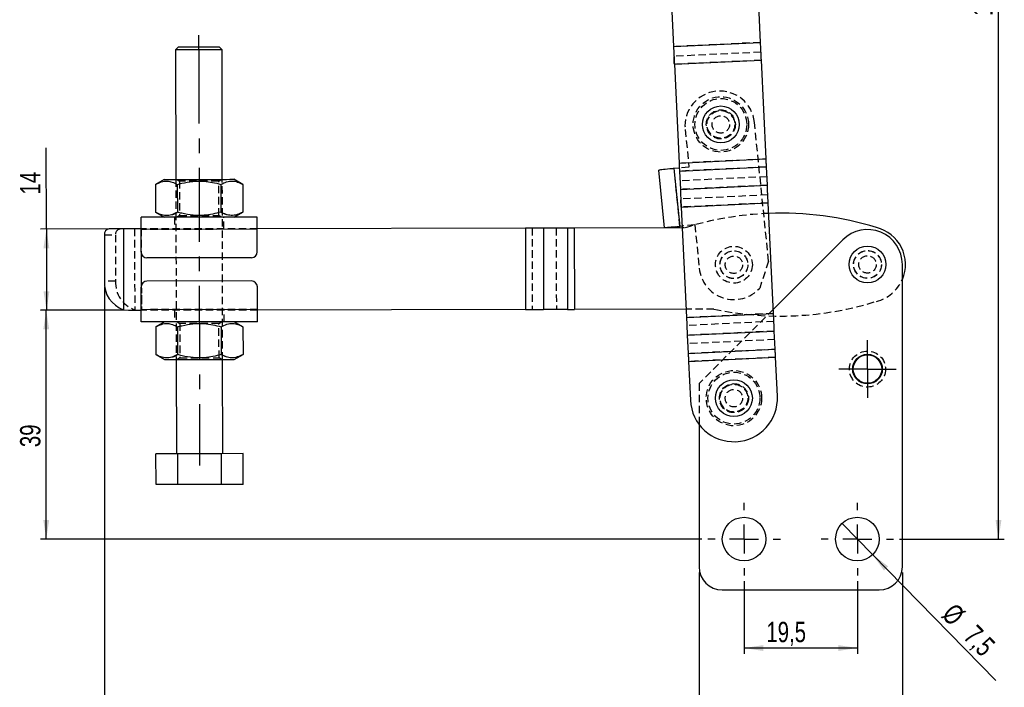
# Model space of a CAD drawing. Extents: x 31 to 371, y 23 to 290.
# Tile 9 of 26: x 31 to 200, y 82 to 197. Entities that reach past the tile are written whole.
import ezdxf

# ---------------------------------------------------------------- set-up
doc = ezdxf.new("R2010")
doc.units = 0
doc.linetypes.add('CENTERX2', pattern=[20.32, 12.7, -2.54, 2.54, -2.54])
doc.linetypes.add('HIDDEN', pattern=[1.905, 1.27, -0.635])
doc.layers.get('0').update_dxf_attribs({"linetype": 'CONTINUOUS'})
doc.styles.add('SLDTEXTSTYLE0', font='TXT', dxfattribs={"width": 0.75})
doc.dimstyles.new('SLDDIMSTYLE0', dxfattribs={"dimtxt": 3.5, "dimasz": 3.302, "dimexe": 0, "dimexo": 0.0625, "dimgap": 0.875, "dimtad": 1, "dimdec": 0, "dimrnd": 1e-09, "dimzin": 12, "dimtxsty": 'SLDTEXTSTYLE0', "dimsah": 1, "dimcen": 0.09, "dimazin": 3, "dimtfac": 1, "dimtdec": 0, "dimtofl": 0, "dimtmove": 0, "dimatfit": 3, "dimtolj": 1, "dimtzin": 12})
doc.dimstyles.new('SLDDIMSTYLE1', dxfattribs={"dimtxt": 3.5, "dimasz": 3.302, "dimexe": 0, "dimexo": 0.0625, "dimgap": 0.875, "dimtad": 1, "dimdec": 3, "dimrnd": 1e-09, "dimzin": 12, "dimtxsty": 'SLDTEXTSTYLE0', "dimsah": 1, "dimcen": 0.09, "dimazin": 3, "dimtfac": 1, "dimtdec": 3, "dimtofl": 0, "dimtmove": 0, "dimatfit": 3, "dimtolj": 1, "dimtzin": 12})
doc.dimstyles.new('SLDDIMSTYLE2', dxfattribs={"dimtxt": 3.5, "dimasz": 3.302, "dimexe": 0, "dimexo": 0.0625, "dimgap": 0.875, "dimtad": 1, "dimdec": 1, "dimrnd": 1e-09, "dimzin": 12, "dimtxsty": 'SLDTEXTSTYLE0', "dimsah": 1, "dimcen": 0.09, "dimazin": 3, "dimtfac": 1, "dimtofl": 0, "dimtmove": 0, "dimatfit": 3, "dimtolj": 1, "dimtzin": 12})
doc.dimstyles.new('SLDDIMSTYLE3', dxfattribs={"dimtxt": 3.5, "dimasz": 3.302, "dimexe": 0, "dimexo": 0.0625, "dimgap": 0.875, "dimtad": 1, "dimdec": 3, "dimrnd": 1e-09, "dimzin": 12, "dimtxsty": 'SLDTEXTSTYLE0', "dimblk1": 'NONE', "dimsah": 1, "dimcen": 0, "dimazin": 3, "dimtfac": 1, "dimtdec": 3, "dimtmove": 0, "dimatfit": 3, "dimtolj": 1, "dimtzin": 12})

# ---------------------------------------------------------------- blocks, each defined once
blk = doc.blocks.new('_D')
at = {"color": 179, "linetype": 'CONTINUOUS'}
for p, q in [((146.83, 290.38), (200.5, 290.38)), ((199.5, 107.6), (199.5, 290.38)), ((182.45, 107.6), (200.5, 107.6))]:
    blk.add_line(p, q, dxfattribs=at)
for points in [[(199.5, 290.38), (198.99, 287.08), (200.01, 287.08)], [(199.5, 107.6), (200.01, 110.9), (198.99, 110.9)]]:
    blk.add_solid(points, dxfattribs=at)
at = {"color": 179, "linetype": 'CONTINUOUS', "insert": (194.99, 197.63, 0.1), "char_height": 3.5, "attachment_point": 1, "rotation": 90, "style": 'SLDTEXTSTYLE0'}
blk.add_mtext('183', dxfattribs=at)
blk = doc.blocks.new('_D_1')
at = {"color": 218, "linetype": 'CONTINUOUS'}
for p, q in [((155.7, 100.35), (155.7, 87.85)), ((175.2, 100.35), (175.2, 87.85)), ((175.2, 88.85), (155.7, 88.85))]:
    blk.add_line(p, q, dxfattribs=at)
for points in [[(155.7, 88.85), (159, 88.34), (159, 89.35)], [(175.2, 88.85), (171.9, 89.35), (171.9, 88.34)]]:
    blk.add_solid(points, dxfattribs=at)
at = {"color": 218, "linetype": 'CONTINUOUS', "insert": (159.53, 93.36, 0.1), "char_height": 3.5, "attachment_point": 1, "style": 'SLDTEXTSTYLE0'}
blk.add_mtext('19,5', dxfattribs=at)
blk = doc.blocks.new('_D_2')
at = {"color": 218, "linetype": 'CONTINUOUS'}
for p, q in [((147.95, 101.85), (147.95, 72.19)), ((182.95, 101.85), (182.95, 72.19)), ((147.95, 73.19), (182.95, 73.19))]:
    blk.add_line(p, q, dxfattribs=at)
for points in [[(147.95, 73.19), (151.25, 72.69), (151.25, 73.7)], [(182.95, 73.19), (179.65, 73.7), (179.65, 72.69)]]:
    blk.add_solid(points, dxfattribs=at)
at = {"color": 218, "linetype": 'CONTINUOUS', "insert": (161.47, 77.71, 0.1), "char_height": 3.5, "attachment_point": 1, "style": 'SLDTEXTSTYLE0'}
blk.add_mtext('35', dxfattribs=at)
blk = doc.blocks.new('_D_3')
at = {"color": 218, "linetype": 'CONTINUOUS'}
for p, q in [((45.58, 150.95), (45.58, 72.19)), ((147.95, 101.85), (147.95, 72.19)), ((147.95, 73.19), (45.58, 73.19))]:
    blk.add_line(p, q, dxfattribs=at)
for points in [[(45.58, 73.19), (48.89, 72.69), (48.89, 73.7)], [(147.95, 73.19), (144.65, 73.7), (144.65, 72.69)]]:
    blk.add_solid(points, dxfattribs=at)
at = {"color": 218, "linetype": 'CONTINUOUS', "insert": (84.93, 77.71, 0.1), "char_height": 3.5, "attachment_point": 1, "style": 'SLDTEXTSTYLE0'}
blk.add_mtext('102,4', dxfattribs=at)
blk = doc.blocks.new('_D_4')
at = {"color": 218, "linetype": 'CONTINUOUS'}
for p, q in [((45.58, 150.95), (45.58, 57.85)), ((182.95, 101.85), (182.95, 57.85)), ((45.58, 58.85), (182.95, 58.85))]:
    blk.add_line(p, q, dxfattribs=at)
for points in [[(45.58, 58.85), (48.89, 58.34), (48.89, 59.35)], [(182.95, 58.85), (179.65, 59.35), (179.65, 58.34)]]:
    blk.add_solid(points, dxfattribs=at)
at = {"color": 218, "linetype": 'CONTINUOUS', "insert": (103.72, 63.36, 0.1), "char_height": 3.5, "attachment_point": 1, "style": 'SLDTEXTSTYLE0'}
blk.add_mtext('137,4', dxfattribs=at)
blk = doc.blocks.new('_D_5')
at = {"color": 218, "linetype": 'CONTINUOUS'}
for q in [(172.57, 110.28), (199.03, 83.25)]:
    blk.add_line((177.82, 104.92), q, dxfattribs=at)
blk.add_solid([(177.82, 104.92), (179.77, 102.2), (180.49, 102.91)], dxfattribs=at)
at = {"color": 218, "linetype": 'CONTINUOUS', "char_height": 3.5, "attachment_point": 1, "rotation": 314.3948, "style": 'SLDTEXTSTYLE0'}
for s, insert in [('%%c', (192.04, 96.82, 0.1)), ('7,5', (195.77, 93.09, 0.1))]:
    blk.add_mtext(s, dxfattribs=dict(at, insert=insert))
blk = doc.blocks.new('_NONE')
blk = doc.blocks.new('_D_6')
at = {"color": 7, "linetype": 'CONTINUOUS'}
for p, q in [((48.74, 146.96), (34.56, 146.96)), ((35.56, 107.6), (35.56, 146.96)), ((148.45, 107.6), (34.56, 107.6))]:
    blk.add_line(p, q, dxfattribs=at)
for points in [[(35.56, 146.96), (35.05, 143.66), (36.07, 143.66)], [(35.56, 107.6), (36.07, 110.9), (35.05, 110.9)]]:
    blk.add_solid(points, dxfattribs=at)
at = {"color": 7, "linetype": 'CONTINUOUS', "insert": (31.05, 123.41, 0.1), "char_height": 3.5, "attachment_point": 1, "rotation": 90, "style": 'SLDTEXTSTYLE0'}
blk.add_mtext('39', dxfattribs=at)
blk = doc.blocks.new('_D_7')
at = {"color": 7, "linetype": 'CONTINUOUS'}
for p, q in [((35.58, 160.93), (35.56, 174.89)), ((50.91, 160.96), (34.58, 160.93)), ((35.58, 160.93), (35.61, 146.93)), ((50.94, 146.96), (34.61, 146.93))]:
    blk.add_line(p, q, dxfattribs=at)
for points in [[(35.58, 160.93), (35.08, 157.63), (36.09, 157.63)], [(35.61, 146.93), (36.11, 150.24), (35.09, 150.24)]]:
    blk.add_solid(points, dxfattribs=at)
at = {"color": 7, "linetype": 'CONTINUOUS', "insert": (31.06, 166.87, 0.1), "char_height": 3.5, "attachment_point": 1, "rotation": 90.1059, "style": 'SLDTEXTSTYLE0'}
blk.add_mtext('14', dxfattribs=at)
blk = doc.blocks.new('SW_CENTERMARKSYMBOL_0')
at = {"color": 0, "linetype": 'CONTINUOUS'}
for p, q in [((0, 2.5), (0, 4.95)), ((0, 0), (0, 2.5)), ((-2.5, 0), (-4.95, 0)), ((0, 0), (-2.5, 0)), ((0, 0), (0, -2.5)), ((0, 0), (2.5, 0)), ((2.5, 0), (4.95, 0)), ((0, -2.5), (0, -4.95))]:
    blk.add_line(p, q, dxfattribs=at)
blk = doc.blocks.new('SW_CENTERMARKSYMBOL_1')
at = {"color": 0, "linetype": 'CONTINUOUS'}
for p, q in [((0, 5), (0, 6.25)), ((0, 0), (0, 2.5)), ((-5, 0), (-6.25, 0)), ((0, 0), (-2.5, 0)), ((0, 0), (0, -2.5)), ((0, 0), (2.5, 0)), ((5, 0), (6.25, 0)), ((0, -5), (0, -6.25))]:
    blk.add_line(p, q, dxfattribs=at)
blk = doc.blocks.new('SW_CENTERMARKSYMBOL_2')
at = {"color": 0, "linetype": 'CONTINUOUS'}
for p, q in [((0, 5), (0, 6.25)), ((0, 0), (0, 2.5)), ((-5, 0), (-6.25, 0)), ((0, 0), (-2.5, 0)), ((0, 0), (0, -2.5)), ((0, 0), (2.5, 0)), ((5, 0), (6.25, 0)), ((0, -5), (0, -6.25))]:
    blk.add_line(p, q, dxfattribs=at)

msp = doc.modelspace()

# ---------------------------------------------------------------- linework, layer by layer
at = {"color": 7, "linetype": 'CONTINUOUS'}
for p, q in [((143.095053, 201.871234), (143.550665, 192.331015)), ((158.533589, 193.046554), (158.077976, 202.586773)), ((58.330652, 192.27676), (57.831575, 191.775835)), ((57.831575, 191.775835), (57.872799, 169.475875)), ((65.831561, 191.790624), (65.330636, 192.289702)), ((65.872785, 169.490664), (65.831561, 191.790624)), ((143.550665, 192.331015), (158.533589, 193.046554)), ((143.696158, 189.284487), (158.679082, 190.000026)), ((159.491255, 172.993696), (158.679082, 190.000026)), ((143.696158, 189.284487), (144.508331, 172.278154)), ((144.508331, 172.278154), (159.491255, 172.993696)), ((144.548396, 171.439214), (143.659196, 171.348947)), ((144.66916, 161.400077), (143.659196, 171.348947)), ((144.573922, 170.904721), (159.556846, 171.62026)), ((159.706752, 168.481334), (159.556846, 171.62026)), ((142.022762, 161.131427), (141.012796, 171.080294)), ((144.573922, 170.904721), (144.723828, 167.765795)), ((55.872802, 169.472179), (54.368858, 168.600163)), ((54.368858, 168.600163), (54.377665, 163.838635)), ((58.121633, 168.607103), (58.130433, 163.845573)), ((65.62717, 168.620976), (65.635976, 163.859448)), ((69.379945, 168.627913), (67.872782, 169.494363)), ((69.379945, 168.627913), (69.388744, 163.866387)), ((144.723828, 167.765795), (159.706752, 168.481334)), ((144.869321, 164.719268), (159.852245, 165.434806)), ((144.869321, 164.719268), (145.776899, 145.715212)), ((160.759822, 146.430753), (159.852245, 165.434806)), ((71.884793, 163.001767), (51.884827, 162.964794)), ((54.377665, 163.838635), (55.88482, 162.972188)), ((67.8848, 162.994373), (69.388744, 163.866387)), ((118.047912, 161.087106), (71.888488, 161.001771)), ((118.047912, 161.087106), (118.073794, 147.087129)), ((125.299894, 161.100511), (121.155831, 161.09285)), ((121.155831, 161.09285), (121.181712, 147.092874)), ((125.299894, 161.100511), (125.325775, 147.100535)), ((145.040399, 161.137006), (126.461734, 161.102659)), ((126.461734, 161.102659), (126.487615, 147.102684)), ((145.026105, 161.436313), (144.66916, 161.400077)), ((45.568903, 159.953113), (45.583692, 151.953126)), ((48.843165, 160.959168), (46.386202, 160.954625)), ((48.843165, 160.959168), (48.868862, 147.060334)), ((71.888675, 160.901771), (51.888709, 160.864797)), ((51.895921, 156.964804), (51.888709, 160.864797)), ((71.895887, 157.001777), (71.888675, 160.901771)), ((172.70642, 159.089883), (160.72702, 147.117604)), ((70.897733, 155.999931), (52.897763, 155.966655)), ((182.9478, 102.845981), (182.9478, 154.845982)), ((51.91422, 147.064821), (51.907015, 150.964814)), ((70.905131, 151.999938), (52.905162, 151.966662)), ((71.914186, 147.101794), (71.906981, 151.001788)), ((48.868862, 147.060334), (49.742837, 146.960807)), ((71.914186, 147.101794), (51.91422, 147.064821)), ((118.073794, 147.087129), (71.914372, 147.001794)), ((125.325775, 147.100535), (121.181712, 147.092874)), ((145.70894, 147.138217), (126.487615, 147.102684)), ((145.776899, 145.715212), (160.759822, 146.430753)), ((71.918067, 145.001798), (51.918101, 144.964824)), ((55.918094, 144.972219), (54.41415, 144.100206)), ((54.41415, 144.100206), (54.422957, 139.338678)), ((58.166926, 144.107143), (58.175725, 139.345615)), ((65.672462, 144.121019), (65.681268, 139.35949)), ((69.425237, 144.127956), (67.918074, 144.994403)), ((69.425237, 144.127956), (69.434036, 139.366428)), ((145.922392, 142.668685), (160.905315, 143.384226)), ((145.922392, 142.668685), (146.072298, 139.529759)), ((161.055221, 140.2453), (160.905315, 143.384226)), ((54.422957, 139.338678), (55.930112, 138.472231)), ((67.930092, 138.494415), (69.434036, 139.366428)), ((146.072298, 139.529759), (161.055221, 140.2453)), ((57.930109, 138.475928), (57.96006, 122.275956)), ((65.960047, 122.290745), (65.930095, 138.490717)), ((146.137889, 138.156325), (161.120812, 138.871865)), ((146.137889, 138.156325), (146.456338, 131.488211)), ((161.439262, 132.203751), (161.120812, 138.871865)), ((147.9478, 127.345981), (147.9478, 102.845981)), ((58.207278, 122.276412), (54.45451, 122.269475)), ((54.464307, 116.969484), (54.45451, 122.269475)), ((65.712821, 122.290288), (58.207278, 122.276412)), ((58.217075, 116.976422), (58.207278, 122.276412)), ((69.465589, 122.297225), (65.712821, 122.290288)), ((65.722619, 116.990297), (65.712821, 122.290288)), ((69.475387, 116.997235), (69.465589, 122.297225)), ((58.217075, 116.976422), (54.464307, 116.969484)), ((65.722619, 116.990297), (58.217075, 116.976422)), ((69.475387, 116.997235), (65.722619, 116.990297)), ((151.9478, 98.84598), (178.9478, 98.84598))]:
    msp.add_line(p, q, dxfattribs=at)
at = {"color": 218, "linetype": 'CENTERX2'}
for q in [(61.826947, 194.283227), (61.963749, 120.283354)]:
    msp.add_line((61.831568, 191.783232), q, dxfattribs=at)
at = {"color": 7, "linetype": 'HIDDEN'}
for p, q in [((158.533589, 193.046554), (143.550665, 192.331015)), ((158.613491, 191.373459), (143.630567, 190.65792)), ((158.679082, 190.000026), (143.696158, 189.284487)), ((145.554603, 178.074765), (146.21108, 171.608)), ((159.91716, 155.409441), (157.493245, 179.286725)), ((159.491255, 172.993696), (144.508331, 172.278154)), ((144.659212, 161.399067), (143.649247, 171.347934)), ((144.66916, 161.400077), (143.659196, 171.348947)), ((146.21108, 171.608), (144.548396, 171.439214)), ((159.556846, 171.62026), (144.573922, 170.904721)), ((159.636748, 169.947169), (144.653824, 169.231626)), ((57.872799, 169.475875), (57.930109, 138.475928)), ((58.082235, 169.476262), (58.498335, 169.186047)), ((58.498335, 169.186047), (58.50928, 163.268025)), ((65.248322, 169.198523), (65.663357, 169.490277)), ((65.259267, 163.280505), (65.248322, 169.198523)), ((65.930095, 138.490717), (65.872785, 169.490664)), ((159.706752, 168.481334), (144.723828, 167.765795)), ((159.786653, 166.808243), (144.80373, 166.0927)), ((159.852245, 165.434806), (144.869321, 164.719268)), ((57.63482, 162.975424), (57.638515, 160.975427)), ((58.50928, 163.268025), (58.094245, 162.976273)), ((65.675375, 162.990288), (65.259267, 163.280505)), ((65.635976, 163.859448), (66.563, 163.445269)), ((66.138503, 160.991141), (66.1348, 162.991137)), ((118.047912, 161.087106), (118.073794, 147.087129)), ((119.20975, 161.089253), (119.235632, 147.089276)), ((121.155831, 161.09285), (121.181712, 147.092874)), ((123.353815, 161.096915), (123.379697, 147.096937)), ((125.299894, 161.100511), (125.325775, 147.100535)), ((126.461734, 161.102659), (126.487615, 147.102684)), ((147.221045, 161.659133), (145.026105, 161.436313)), ((145.468365, 161.137796), (145.040399, 161.137006)), ((147.221045, 161.659133), (147.978519, 154.197483)), ((45.568903, 159.953113), (47.490378, 159.956665)), ((47.490378, 159.956665), (47.505167, 151.956678)), ((48.843165, 160.959168), (48.868862, 147.060334)), ((50.764647, 160.96272), (50.790337, 147.063886)), ((71.888488, 161.001771), (51.888522, 160.964797)), ((71.888675, 160.901771), (51.888709, 160.864797)), ((51.911798, 160.96484), (51.937681, 146.964865)), ((51.911798, 160.96484), (51.919584, 156.750369)), ((159.91716, 155.409441), (158.388657, 150.76872)), ((47.505167, 151.956678), (45.583692, 151.953126)), ((51.929888, 151.179337), (51.937681, 146.964865)), ((71.914186, 147.101794), (51.91422, 147.064821)), ((71.914372, 147.001794), (51.914406, 146.964821)), ((57.664399, 146.975451), (57.668094, 144.975454)), ((66.168082, 144.991169), (66.164379, 146.991165)), ((150.494673, 147.147065), (145.70894, 147.138217)), ((160.759822, 146.430753), (145.776899, 145.715212)), ((160.72702, 147.117604), (147.9478, 134.345981)), ((58.127527, 144.976304), (58.543627, 144.686088)), ((58.543627, 144.686088), (58.554572, 138.768067)), ((65.293622, 144.698567), (65.708649, 144.990319)), ((65.304559, 138.780546), (65.293622, 144.698567)), ((160.825413, 145.057319), (145.84249, 144.341778)), ((160.905315, 143.384226), (145.922392, 142.668685)), ((160.975319, 141.918393), (145.992395, 141.202852)), ((65.681268, 139.35949), (66.608292, 138.945311)), ((161.055221, 140.2453), (146.072298, 139.529759)), ((58.554572, 138.768067), (58.139537, 138.476315)), ((65.720667, 138.49033), (65.304559, 138.780546)), ((161.120812, 138.871865), (146.137889, 138.156325)), ((147.9478, 134.345981), (147.9478, 127.345981))]:
    msp.add_line(p, q, dxfattribs=at)
at = {"color": 8, "linetype": 'CONTINUOUS'}
msp.add_line((51.919584, 156.750369), (51.929888, 151.179337), dxfattribs=at)
at = {"color": 7, "linetype": 'CONTINUOUS', "flags": 128}
for points in [[(65.831561, 191.790624), (65.826428, 191.790617), (65.703873, 191.79039), (65.422778, 191.789872), (64.994667, 191.789078), (64.437051, 191.788046), (63.772772, 191.786821), (63.029018, 191.785446), (62.236239, 191.783978), (61.426897, 191.782485), (60.634118, 191.781017), (59.890364, 191.779642), (59.226085, 191.778417), (58.668469, 191.777385), (58.240358, 191.776591), (57.959263, 191.776073), (57.836708, 191.775846), (57.831575, 191.775835)], [(58.330652, 192.27676), (58.376756, 192.276846), (58.579233, 192.277218), (58.933739, 192.277874), (59.423697, 192.278783), (60.026211, 192.279897), (60.713087, 192.281163), (61.452229, 192.28253), (62.209059, 192.283931), (62.948194, 192.285298), (63.635078, 192.286565), (64.237592, 192.287679), (64.727549, 192.288588), (65.082055, 192.289243), (65.284532, 192.289616), (65.330636, 192.289702)], [(143.550665, 192.331015), (143.567459, 191.979374), (143.584803, 191.616199), (143.602624, 191.243033), (143.620846, 190.861485), (143.63939, 190.473183), (143.658177, 190.079789), (143.677127, 189.682989), (143.696158, 189.284487)], [(158.679082, 190.000026), (158.66005, 190.398532), (158.641101, 190.795331), (158.622313, 191.188722), (158.60377, 191.577024), (158.585547, 191.958575), (158.567726, 192.331738), (158.550382, 192.694916), (158.533589, 193.046554)], [(159.556846, 171.62026), (159.549275, 171.778786), (159.541456, 171.942512), (159.533421, 172.110743), (159.525207, 172.282754), (159.516847, 172.457806), (159.508377, 172.635156), (159.499834, 172.81404), (159.491255, 172.993696)], [(142.888158, 171.270671), (142.496118, 171.230874), (142.133565, 171.194072), (141.809691, 171.161192), (141.532708, 171.133074), (141.309637, 171.110428), (141.146133, 171.093832), (141.046344, 171.083699), (141.012796, 171.080294)], [(143.659196, 171.348947), (143.56142, 171.339019), (143.463777, 171.329106), (143.366402, 171.319223), (143.269426, 171.309377), (143.172983, 171.299587), (143.077203, 171.289864), (142.982219, 171.280223), (142.888158, 171.270671)], [(144.508331, 172.278154), (144.51691, 172.098501), (144.525453, 171.919617), (144.533923, 171.742267), (144.542283, 171.567212), (144.550498, 171.395204), (144.558532, 171.226974), (144.566351, 171.063247), (144.573922, 170.904721)], [(55.872802, 169.472179), (55.95464, 169.472328), (56.197901, 169.472779), (56.595963, 169.473513), (57.137956, 169.474515), (57.809111, 169.475756), (58.591109, 169.477205), (59.462626, 169.478814), (60.399887, 169.480546), (61.377321, 169.482353), (62.368271, 169.484186), (63.345705, 169.485993), (64.282966, 169.487725), (65.154475, 169.489338), (65.936473, 169.490783), (66.607629, 169.492024), (67.149629, 169.493026), (67.547691, 169.49376), (67.790952, 169.494211), (67.872782, 169.494363), (67.872782, 169.494363)], [(159.852245, 165.434806), (159.833213, 165.833312), (159.814263, 166.230111), (159.795476, 166.623502), (159.776931, 167.011808), (159.75871, 167.393355), (159.740889, 167.766518), (159.723544, 168.129696), (159.706752, 168.481334)], [(144.723828, 167.765795), (144.740621, 167.414158), (144.757965, 167.050979), (144.775786, 166.677817), (144.794008, 166.296265), (144.812552, 165.907963), (144.83134, 165.514571), (144.850289, 165.117771), (144.869321, 164.719268)], [(51.888709, 160.864797), (51.887949, 161.274486), (51.887226, 161.668432), (51.886556, 162.031493), (51.885967, 162.349718), (51.885483, 162.61088), (51.885125, 162.804942), (51.884901, 162.924443), (51.884827, 162.964794)], [(71.888675, 160.901771), (71.887915, 161.31146), (71.887192, 161.705405), (71.886522, 162.068467), (71.885933, 162.386692), (71.885449, 162.647853), (71.885091, 162.841915), (71.884868, 162.961417), (71.884793, 163.001767)], [(121.155831, 161.09285), (120.809433, 161.092209), (120.446465, 161.091539), (120.069104, 161.090842), (119.679614, 161.090121), (119.280333, 161.089384), (118.873658, 161.088631), (118.462027, 161.087871), (118.047912, 161.087106)], [(126.461734, 161.102659), (126.306924, 161.102374), (126.153043, 161.102089), (126.001016, 161.101808), (125.851751, 161.101532), (125.706148, 161.101262), (125.565079, 161.101001), (125.429389, 161.100752), (125.299894, 161.100511)], [(143.898123, 161.321805), (143.506083, 161.282007), (143.14353, 161.245202), (142.819656, 161.212324), (142.542673, 161.184206), (142.319602, 161.161561), (142.156098, 161.144963), (142.056308, 161.134832), (142.022762, 161.131427)], [(143.898123, 161.321805), (143.992184, 161.331355), (144.087168, 161.340996), (144.182948, 161.350719), (144.279391, 161.36051), (144.376367, 161.370355), (144.473742, 161.38024), (144.571385, 161.390151), (144.66916, 161.400077)], [(51.911798, 160.96484), (51.503678, 160.964086), (51.097934, 160.963335), (50.696944, 160.962594), (50.303024, 160.961867), (49.918485, 160.961156), (49.545553, 160.960466), (49.18642, 160.959801), (48.843165, 160.959168)], [(49.742837, 146.960807), (50.003593, 146.961288), (50.26975, 146.961781), (50.540563, 146.962281), (50.815281, 146.96279), (51.093128, 146.963303), (51.37333, 146.963821), (51.655111, 146.964342), (51.937681, 146.964865)], [(51.918101, 144.964824), (51.918027, 145.005176), (51.917811, 145.124677), (51.917446, 145.318738), (51.916969, 145.5799), (51.91638, 145.898126), (51.91571, 146.261187), (51.914979, 146.655132), (51.91422, 147.064821)], [(71.918067, 145.001798), (71.917993, 145.042149), (71.917777, 145.161651), (71.917412, 145.355712), (71.916935, 145.616873), (71.916346, 145.935099), (71.915676, 146.298161), (71.914946, 146.692105), (71.914186, 147.101794)], [(118.073794, 147.087129), (118.487908, 147.087894), (118.89954, 147.088655), (119.306215, 147.089408), (119.705495, 147.090145), (120.094985, 147.090865), (120.472346, 147.091563), (120.835314, 147.092234), (121.181712, 147.092874)], [(125.325775, 147.100535), (125.45527, 147.100774), (125.59096, 147.101026), (125.73203, 147.101287), (125.877633, 147.101556), (126.026897, 147.101831), (126.178925, 147.102113), (126.332805, 147.102397), (126.487615, 147.102684)], [(160.905315, 143.384226), (160.888523, 143.735863), (160.871178, 144.099042), (160.853357, 144.472204), (160.835136, 144.853754), (160.816591, 145.242057), (160.797803, 145.635449), (160.778854, 146.032248), (160.759822, 146.430753)], [(145.776899, 145.715212), (145.79593, 145.316708), (145.81488, 144.919909), (145.833667, 144.526516), (145.852211, 144.138214), (145.870433, 143.756664), (145.888254, 143.383501), (145.905599, 143.020323), (145.922392, 142.668685)], [(146.072298, 139.529759), (146.079868, 139.371234), (146.087687, 139.207506), (146.095722, 139.039277), (146.103936, 138.867267), (146.112296, 138.692213), (146.120766, 138.514863), (146.129309, 138.335978), (146.137889, 138.156325)], [(161.120812, 138.871865), (161.112233, 139.051519), (161.10369, 139.230403), (161.09522, 139.407753), (161.08686, 139.582807), (161.078646, 139.754817), (161.070611, 139.923047), (161.062792, 140.086775), (161.055221, 140.2453)], [(55.930112, 138.472231), (56.011942, 138.472382), (56.255211, 138.472832), (56.653273, 138.473567), (57.195266, 138.47457), (57.866421, 138.47581), (58.648419, 138.477256), (59.519936, 138.478867), (60.457189, 138.4806), (61.434631, 138.482407), (62.425581, 138.484239), (63.403015, 138.486046), (64.340268, 138.487778), (65.211785, 138.489389), (65.993783, 138.490835), (66.664939, 138.492076), (67.206939, 138.493078), (67.604993, 138.493813), (67.848262, 138.494263), (67.930092, 138.494415), (67.930092, 138.494415)]]:
    msp.add_lwpolyline(points, dxfattribs=at)
at = {"color": 7, "linetype": 'HIDDEN', "flags": 128}
for points in [[(143.696158, 189.284487), (143.687579, 189.46414), (143.679036, 189.643024), (143.670566, 189.820374), (143.662206, 189.995429), (143.653991, 190.167437), (143.645957, 190.335668), (143.638138, 190.499394), (143.630567, 190.65792)], [(65.248322, 169.198523), (65.163706, 169.198367), (64.914097, 169.197908), (64.512011, 169.197163), (63.977604, 169.196176), (63.337688, 169.194992), (62.62434, 169.193673), (61.873329, 169.192287), (61.122325, 169.190897), (60.408977, 169.189579), (59.769054, 169.188394), (59.234653, 169.187407), (58.832568, 169.186666), (58.582959, 169.186204), (58.498335, 169.186047)], [(144.869321, 164.719268), (144.860741, 164.898922), (144.852198, 165.077804), (144.843729, 165.255154), (144.835368, 165.430209), (144.827154, 165.602217), (144.819119, 165.770448), (144.8113, 165.934178), (144.80373, 166.0927)], [(58.50928, 163.268025), (58.593896, 163.268181), (58.843505, 163.268643), (59.245598, 163.269386), (59.779999, 163.270376), (60.419914, 163.271558), (61.133262, 163.272877), (61.884274, 163.274265), (62.635277, 163.275652), (63.348626, 163.276971), (63.988548, 163.278156), (64.522949, 163.279143), (64.925034, 163.279886), (65.174651, 163.280348), (65.259267, 163.280505)], [(65.293622, 144.698567), (65.208998, 144.69841), (64.959389, 144.697948), (64.557303, 144.697205), (64.022896, 144.696218), (63.38298, 144.695034), (62.669632, 144.693715), (61.918621, 144.692328), (61.167617, 144.690939), (60.454269, 144.68962), (59.814353, 144.688438), (59.279945, 144.687449), (58.87786, 144.686706), (58.628251, 144.686244), (58.543627, 144.686088)], [(58.554572, 138.768067), (58.639188, 138.768224), (58.888797, 138.768685), (59.29089, 138.769429), (59.825291, 138.770417), (60.465206, 138.771599), (61.178555, 138.772918), (61.929566, 138.774307), (62.680569, 138.775695), (63.393918, 138.777014), (64.033841, 138.778197), (64.568241, 138.779185), (64.970326, 138.779928), (65.219943, 138.78039), (65.304559, 138.780546)]]:
    msp.add_lwpolyline(points, dxfattribs=at)
at = {"color": 7, "linetype": 'HIDDEN'}
for centre, radius in [((151.698813, 178.938224), 4.7625), ((151.698813, 178.938224), 4.4625), ((151.698813, 178.938224), 2.5), ((151.698813, 178.938224), 2.4), ((151.698813, 178.938224), 2.38125), ((151.698813, 178.938224), 1.5), ((153.947839, 154.803462), 3.175), ((153.947839, 154.803462), 2.4), ((153.947839, 154.803462), 2.38125), ((153.947839, 154.803462), 1.5), ((176.9478, 154.845981), 2.4), ((176.9478, 154.845981), 2.4), ((176.9478, 154.845981), 2.38125), ((176.9478, 154.845981), 1.5), ((176.9478, 136.845981), 3.1), ((153.9478, 131.845981), 4.7625), ((153.9478, 131.845981), 4.4625), ((153.9478, 131.845981), 2.5), ((153.9478, 131.845981), 2.4), ((153.9478, 131.845981), 2.38125), ((153.9478, 131.845981), 1.5)]:
    msp.add_circle(centre, radius, dxfattribs=at)
at = {"color": 7, "linetype": 'CONTINUOUS'}
for centre, radius in [((151.698813, 178.938224), 3.175), ((176.9478, 154.845981), 3.175), ((176.9478, 136.845981), 2.55), ((176.9478, 136.845981), 2.45), ((153.9478, 131.845981), 3.175), ((155.6978, 107.595981), 3.75), ((175.1978, 107.595981), 3.75)]:
    msp.add_circle(centre, radius, dxfattribs=at)
at = {"color": 7, "linetype": 'HIDDEN'}
for centre, radius, start, end in [((151.523924, 178.680744), 6, 5.79655603, 185.79655603), ((162.066686, 107.968391), 55.7, 92.18964376, 107.33721784), ((48.409793, 160.040602), 0.923239, 96.34985172, 185.21631069), ((153.947839, 154.803462), 6, 185.79655603, 317.74303162), ((52.35361, 151.662793), 4.857342, 176.53129505, 251.22592803), ((176.9478, 154.845981), 6.53225, 283.67201918, 336.7106158), ((161.893465, 201.668231), 55.7, 258.19121201, 287.33721784)]:
    msp.add_arc(centre, radius, start, end, dxfattribs=at)
at = {"color": 7, "linetype": 'CONTINUOUS'}
for centre, radius, start, end in [((162.066686, 107.968391), 55.7, 72.8746251, 92.18964376), ((176.9478, 154.845981), 6.53225, 336.7106158, 76.53982376), ((46.488307, 160.03706), 0.923229, 96.34969663, 185.21697748), ((176.9478, 154.845981), 6, 0, 134.98296377), ((52.895918, 156.966653), 1, 180.10592147, 270.10592147), ((70.895887, 156.999929), 1, 270.10592147, 0.10592147), ((50.432127, 151.659235), 4.857334, 176.5312206, 251.22600248), ((52.90701, 150.966663), 1, 90.10592147, 180.10592147), ((70.906979, 150.999939), 1, 0.10592147, 90.10592147), ((153.9478, 131.845981), 7.5, 182.73420038, 2.73420038), ((151.9478, 102.845981), 4, 180, 270), ((178.9478, 102.845981), 4, 270, 0)]:
    msp.add_arc(centre, radius, start, end, dxfattribs=at)
for points, knots in [([(54.368858, 168.600163), (54.694259, 168.768446), (55.352116, 169.10866), (56.327528, 169.234488), (57.26051, 169.054185), (57.832844, 168.757038), (58.121633, 168.607103)], [0, 0, 0, 0, 0.2646021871, 0.5349421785, 0.7653399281, 1, 1, 1, 1]), ([(58.121633, 168.607103), (58.374257, 168.677168), (59.244129, 168.918426), (60.784728, 169.194166), (62.576824, 169.215976), (64.202314, 168.995998), (65.150408, 168.74646), (65.62717, 168.620976)], [0, 0, 0, 0, 0.1032806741, 0.3556326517, 0.6140407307, 0.8059154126, 1, 1, 1, 1]), ([(65.62717, 168.620976), (65.95257, 168.789259), (66.610428, 169.129473), (67.58584, 169.255301), (68.518822, 169.074999), (69.091156, 168.77785), (69.379945, 168.627913)], [0, 0, 0, 0, 0.2646021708, 0.53494214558, 0.76533985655, 1, 1, 1, 1]), ([(58.130433, 163.845573), (57.805032, 163.67729), (57.147175, 163.337073), (56.171763, 163.211252), (55.238779, 163.391553), (54.666451, 163.6887), (54.377665, 163.838635)], [0, 0, 0, 0, 0.2646023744, 0.5349424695, 0.7653403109, 1, 1, 1, 1]), ([(65.635976, 163.859448), (65.164712, 163.73344), (64.217627, 163.480206), (62.609211, 163.255457), (60.812333, 163.266539), (59.269814, 163.534097), (58.383311, 163.776443), (58.130433, 163.845573)], [0, 0, 0, 0, 0.1920501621, 0.3859568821, 0.6379336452, 0.8967189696, 1, 1, 1, 1]), ([(69.388744, 163.866387), (69.063344, 163.698103), (68.405486, 163.357887), (67.430074, 163.232062), (66.497091, 163.412367), (65.924763, 163.709513), (65.635976, 163.859448)], [0, 0, 0, 0, 0.2646023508, 0.5349424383, 0.7653403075, 1, 1, 1, 1]), ([(54.41415, 144.100206), (54.739551, 144.268489), (55.397409, 144.608705), (56.372818, 144.734529), (57.305812, 144.554227), (57.87814, 144.257079), (58.166926, 144.107143)], [0, 0, 0, 0, 0.2646021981, 0.5349421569, 0.7653403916, 1, 1, 1, 1]), ([(58.166926, 144.107143), (58.419549, 144.177209), (59.289421, 144.41847), (60.83002, 144.694209), (62.622116, 144.716017), (64.247606, 144.496041), (65.1957, 144.246503), (65.672462, 144.121019)], [0, 0, 0, 0, 0.103280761, 0.3556327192, 0.6140407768, 0.8059154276, 1, 1, 1, 1]), ([(65.672462, 144.121019), (65.997862, 144.289302), (66.65572, 144.629518), (67.631132, 144.755343), (68.564114, 144.575039), (69.136448, 144.277892), (69.425237, 144.127956)], [0, 0, 0, 0, 0.2646022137, 0.5349421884, 0.7653399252, 1, 1, 1, 1]), ([(58.175725, 139.345615), (57.850324, 139.177332), (57.192467, 138.837116), (56.217055, 138.711292), (55.284071, 138.891594), (54.711743, 139.188742), (54.422957, 139.338678)], [0, 0, 0, 0, 0.2646023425, 0.5349424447, 0.7653402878, 1, 1, 1, 1]), ([(65.681268, 139.35949), (65.210004, 139.233482), (64.262919, 138.980247), (62.654503, 138.755499), (60.857625, 138.766581), (59.315106, 139.034141), (58.428604, 139.276485), (58.175725, 139.345615)], [0, 0, 0, 0, 0.1920501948, 0.38595690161, 0.63793366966, 0.89671899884, 1, 1, 1, 1]), ([(69.434036, 139.366428), (69.108636, 139.198145), (68.450778, 138.85793), (67.475366, 138.732105), (66.542383, 138.912408), (65.970055, 139.209555), (65.681268, 139.35949)], [0, 0, 0, 0, 0.2646023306, 0.5349424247, 0.7653402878, 1, 1, 1, 1])]:
    msp.add_open_spline(points, degree=3, knots=knots, dxfattribs=at)
at = {"color": 7, "linetype": 'HIDDEN'}
for points, knots in [([(57.204944, 163.427968), (57.223664, 163.43156), (57.538814, 163.492031), (57.843678, 163.674213), (58.130433, 163.845573)], [0, 0, 0, 0, 0.0594019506, 1, 1, 1, 1]), ([(57.250236, 138.928011), (57.268956, 138.931603), (57.584106, 138.992074), (57.88897, 139.174255), (58.175725, 139.345615)], [0, 0, 0, 0, 0.0594019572, 1, 1, 1, 1])]:
    msp.add_open_spline(points, degree=3, knots=knots, dxfattribs=at)

# ---------------------------------------------------------------- block references
at = {"color": 218, "linetype": 'CONTINUOUS'}
for name, p in [('SW_CENTERMARKSYMBOL_0', (176.9478, 136.845981)), ('SW_CENTERMARKSYMBOL_1', (155.6978, 107.595981)), ('SW_CENTERMARKSYMBOL_2', (175.1978, 107.595981))]:
    msp.add_blockref(name, p, dxfattribs=at)

# ---------------------------------------------------------------- dimensions: what is measured, and where the dimension line sits
at = {"color": 179, "linetype": 'CONTINUOUS'}
dim = msp.add_linear_dim(base=(199.498766, 290.384821), p1=(181.4478, 107.595981), p2=(145.833059, 290.384821), angle=90, dimstyle='SLDDIMSTYLE0', dxfattribs=at)
dim.commit()
dim.dimension.update_dxf_attribs({"geometry": '_D', "text_midpoint": (199.498766, 202.926989), "dimtype": 160})
at = {"color": 7, "linetype": 'CONTINUOUS'}
for base, p1, p2, angle, dimstyle, picture, middle in [((35.606705, 146.934674), (51.911796, 160.96484), (51.937678, 146.964864), 270.10592147, 'SLDDIMSTYLE1', '_D_7', (35.562433, 170.882598)), ((35.562433, 146.960807), (149.4478, 107.595981), (49.742836, 146.960807), 90, 'SLDDIMSTYLE0', '_D_6', (35.562433, 127.417207))]:
    dim = msp.add_linear_dim(base=base, p1=p1, p2=p2, angle=angle, dimstyle=dimstyle, dxfattribs=at)
    dim.commit()
    dim.dimension.update_dxf_attribs({"geometry": picture, "text_midpoint": middle, "dimtype": 160})
at = {"color": 218, "linetype": 'CONTINUOUS'}
for base, p1, p2, dimstyle, picture, middle in [((45.583693, 73.19397), (147.9478, 102.845981), (45.583693, 151.953126), 'SLDDIMSTYLE2', '_D_3', (92.167044, 73.19397)), ((182.9478, 73.19397), (147.9478, 102.845981), (182.9478, 102.845981), 'SLDDIMSTYLE1', '_D_2', (165.479549, 73.19397)), ((155.6978, 88.845981), (175.1978, 101.345981), (155.6978, 101.345981), 'SLDDIMSTYLE1', '_D_1', (165.480385, 88.845981))]:
    dim = msp.add_linear_dim(base=base, p1=p1, p2=p2, dimstyle=dimstyle, dxfattribs=at)
    dim.commit()
    dim.dimension.update_dxf_attribs({"geometry": picture, "text_midpoint": middle, "dimtype": 160})
dim = msp.add_linear_dim(base=(182.9478, 58.845981), p1=(45.583693, 151.953126), p2=(182.9478, 102.845981), angle=0, dimstyle='SLDDIMSTYLE2', dxfattribs=at)
dim.commit()
dim.dimension.update_dxf_attribs({"geometry": '_D_4', "text_midpoint": (110.957487, 58.845981), "dimtype": 160})
dim = msp.add_diameter_dim_2p(p1=(172.574306, 110.275492), p2=(177.821295, 104.916471), dimstyle='SLDDIMSTYLE3', dxfattribs=at)
dim.commit()
dim.dimension.update_dxf_attribs({"geometry": '_D_5', "text_midpoint": (194.032649, 88.358997), "dimtype": 163})

doc.saveas('drawing.dxf')
